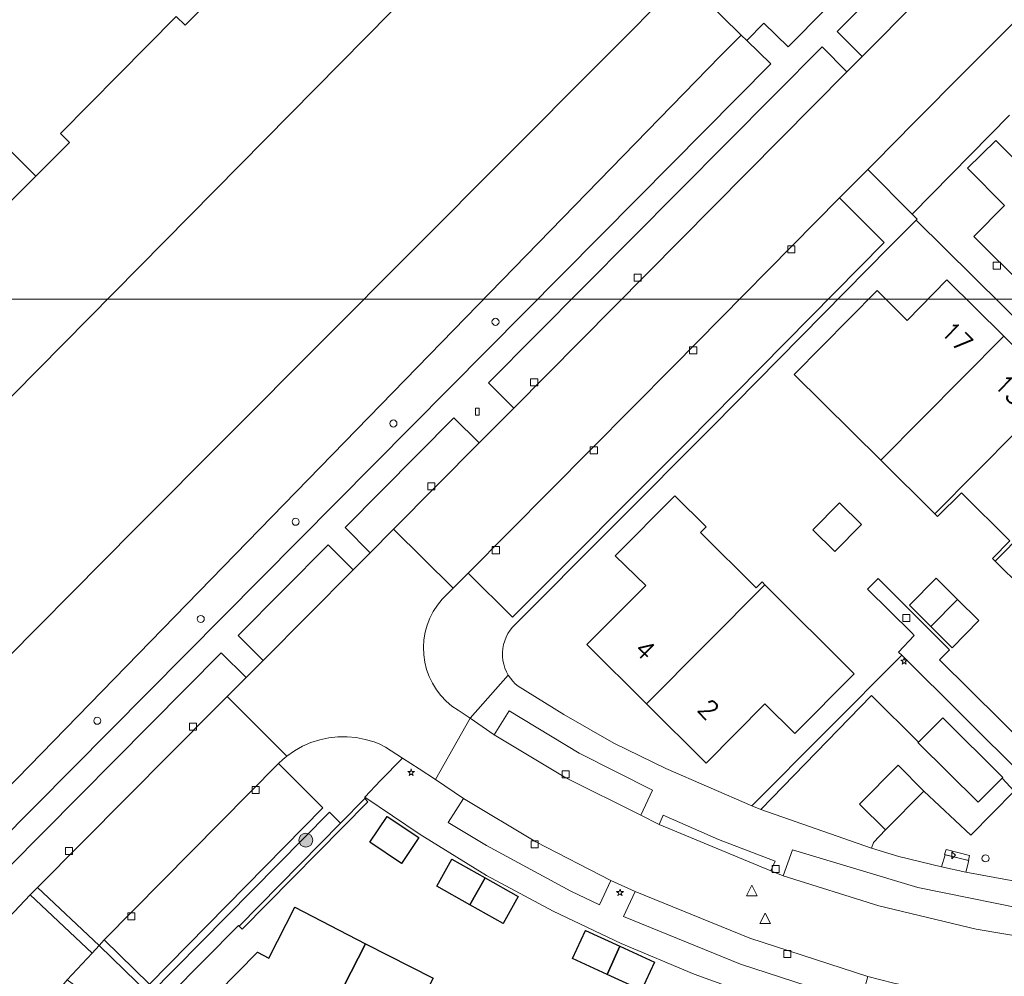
# Model space of a CAD drawing. Header units: metres. Extents: x 105376 to 107446, y 444190 to 447356.
# Tile 17 of 90: x 106457 to 106527, y 446348 to 446416. Entities that reach past the tile are written whole.
import ezdxf
from ezdxf.enums import TextEntityAlignment as Align

# ---------------------------------------------------------------- set-up
doc = ezdxf.new("R2010")
doc.units = ezdxf.units.M
doc.header["$MEASUREMENT"] = 0
for name, color, linetype, lineweight in [('begroeid terreindeel kenmerkpunt', 3, 'Continuous', 0), ('huisnummerreeks BGT', 7, 'Continuous', 0), ('onbegroeid terreindeel vlak', 5, 'Continuous', 0), ('ondersteunend waterdeel vlak', 4, 'Continuous', 0), ('pand vlak gecombineerd BAG en BGT', 1, 'Continuous', 30), ('s_boom', 7, 'Continuous', 0), ('s_CAI-kast', 7, 'Continuous', 0), ('s_container', 7, 'Continuous', 0), ('s_lantaarnpaal_lichtmast', 7, 'Continuous', 0), ('s_rioolput', 7, 'Continuous', 0), ('s_straatkolk_trottoirkolk', 7, 'Continuous', 0), ('scheiding lijn', 7, 'Continuous', 0), ('scheiding vlak', 7, 'Continuous', 0), ('vlak CAI kast', 7, 'Continuous', 0), ('waterdeel vlak', 4, 'Continuous', 0), ('wegdeel vlak', 2, 'Continuous', 0)]:
    doc.layers.add(name, color=color, linetype=linetype, lineweight=lineweight)
doc.styles.get("Standard").update_dxf_attribs({"font": 'romans.shx'})

msp = doc.modelspace()

# ---------------------------------------------------------------- hatches: boundary and pattern name
at = {"linetype": 'Continuous', "lineweight": 0}
msp.add_hatch(color=8, dxfattribs=at).paths.add_polyline_path([(106477.277, 446357.54, 1), (106478.277, 446357.54, 1)])

# ---------------------------------------------------------------- linework, layer by layer
at = {"linetype": 'Continuous', "lineweight": 0, "flags": 128}
msp.add_lwpolyline([(107294.765, 445804.217), (106441.121, 445804.217), (106441.121, 446395.971), (107294.765, 446395.971)], close=True, dxfattribs=at)
msp.add_lwpolyline([(107294.765, 445804.217), (106441.121, 445804.217), (106441.121, 446395.971), (107294.765, 446395.971)], close=True, dxfattribs=at)
at = {"color": 8, "linetype": 'Continuous', "lineweight": 0, "flags": 128}
msp.add_lwpolyline([(106477.277, 446357.54, 1), (106478.277, 446357.54, 1), (106477.277, 446357.54)], format="xyb", dxfattribs=at)
at = {"layer": 'begroeid terreindeel kenmerkpunt', "flags": 128}
for points in [[(106507.206, 446413.229), (106508.693, 446414.72), (106509.08, 446414.34), (106510.789, 446412.672), (106501.344, 446403.133), (106453.165, 446354.538), (106452.09, 446356.611)], [(106507.206, 446413.229), (106508.693, 446414.72), (106509.08, 446414.34), (106510.789, 446412.672), (106501.344, 446403.133), (106453.165, 446354.538), (106452.09, 446356.611)], [(106516.203, 446412.12), (106492.537, 446388.233), (106490.755, 446390.025), (106514.434, 446413.89)], [(106516.203, 446412.12), (106492.537, 446388.233), (106490.755, 446390.025), (106514.434, 446413.89)], [(106570.17, 446355.917), (106556.999, 446368.917), (106540.055, 446385.657), (106525.215, 446400.408), (106527.398, 446402.623), (106524.768, 446405.264), (106526.763, 446407.243), (106544.02, 446390.115), (106559.011, 446375.259), (106576.751, 446357.726)], [(106570.17, 446355.917), (106556.999, 446368.917), (106540.055, 446385.657), (106525.215, 446400.408), (106527.398, 446402.623), (106524.768, 446405.264), (106526.763, 446407.243), (106544.02, 446390.115), (106559.011, 446375.259), (106576.751, 446357.726)], [(106490.09, 446385.763), (106484.008, 446379.63), (106482.345, 446377.953), (106480.573, 446379.743), (106488.285, 446387.53)], [(106490.09, 446385.763), (106484.008, 446379.63), (106482.345, 446377.953), (106480.573, 446379.743), (106488.285, 446387.53)], [(106474.738, 446370.304), (106472.973, 446372.068), (106479.368, 446378.51), (106481.148, 446376.75)], [(106474.738, 446370.304), (106472.973, 446372.068), (106479.368, 446378.51), (106481.148, 446376.75)], [(106458.718, 446354.185), (106458.196, 446353.659), (106455.898, 446351.248), (106454.119, 446353.042), (106471.761, 446370.838), (106473.536, 446369.095), (106472.189, 446367.741), (106471.384, 446366.931)], [(106458.718, 446354.185), (106458.196, 446353.659), (106455.898, 446351.248), (106454.119, 446353.042), (106471.761, 446370.838), (106473.536, 446369.095), (106472.189, 446367.741), (106471.384, 446366.931)], [(106509.453, 446359.975), (106520.09, 446370.672), (106537.567, 446353.292), (106531.08, 446354.091), (106524.65, 446355.263), (106524.848, 446356.099), (106523.176, 446356.49), (106522.925, 446355.643), (106519.887, 446356.381), (106517.945, 446356.962), (106518.074, 446357.384), (106518.928, 446358.283), (106521.669, 446361.025), (106524.995, 446357.884), (106528.077, 446361.032), (106527.222, 446361.942), (106527.278, 446361.998), (106523.018, 446366.23), (106521.287, 446364.497), (106517.953, 446367.819), (106510.09, 446359.721)], [(106509.453, 446359.975), (106520.09, 446370.672), (106537.567, 446353.292), (106531.08, 446354.091), (106524.65, 446355.263), (106524.848, 446356.099), (106523.176, 446356.49), (106522.925, 446355.643), (106519.887, 446356.381), (106517.945, 446356.962), (106518.074, 446357.384), (106518.928, 446358.283), (106521.669, 446361.025), (106524.995, 446357.884), (106528.077, 446361.032), (106527.222, 446361.942), (106527.278, 446361.998), (106523.018, 446366.23), (106521.287, 446364.497), (106517.953, 446367.819), (106510.09, 446359.721)], [(106463.095, 446350.054), (106466.674, 446346.568), (106479.455, 446359.528), (106480.238, 446358.743), (106473.032, 446351.44), (106472.986, 446351.486), (106465.663, 446344.061), (106460.832, 446347.617), (106462.598, 446349.518)], [(106463.095, 446350.054), (106466.674, 446346.568), (106479.455, 446359.528), (106480.238, 446358.743), (106473.032, 446351.44), (106472.986, 446351.486), (106465.663, 446344.061), (106460.832, 446347.617), (106462.598, 446349.518)]]:
    msp.add_lwpolyline(points, close=True, dxfattribs=at)
at = {"layer": 'onbegroeid terreindeel vlak', "flags": 128}
for points in [[(106490.972, 446423.617), (106439.1, 446371.066)], [(106490.972, 446423.617), (106439.1, 446371.066)], [(106456.201, 446402.277), (106458.602, 446404.693), (106460.994, 446407.101), (106460.361, 446407.733), (106464.475, 446411.895), (106468.568, 446416.036), (106469.214, 446415.416), (106471.617, 446417.841)], [(106456.201, 446402.277), (106458.602, 446404.693), (106460.994, 446407.101), (106460.361, 446407.733), (106464.475, 446411.895), (106468.568, 446416.036), (106469.214, 446415.416), (106471.617, 446417.841)], [(106540.249, 446353.077), (106522.776, 446370.339), (106523.486, 446371.056), (106518.408, 446376.135), (106517.654, 446375.361), (106520.804, 446372.262), (106520.981, 446372.081), (106519.862, 446370.898), (106520.09, 446370.672), (106509.453, 446359.975), (106503.349, 446362.642), (106499.659, 446364.435), (106496.093, 446366.465), (106492.85, 446368.478), (106492.65, 446368.648), (106492.467, 446368.836), (106492.301, 446369.04), (106492.155, 446369.258), (106492.021, 446369.506), (106491.911, 446369.765), (106491.828, 446370.034), (106491.771, 446370.31), (106491.741, 446370.59), (106491.739, 446370.872), (106491.764, 446371.152), (106491.817, 446371.429), (106491.896, 446371.699), (106492.002, 446371.96), (106492.132, 446372.21), (106492.286, 446372.446), (106492.463, 446372.665), (106506.671, 446386.94), (106519.195, 446399.659), (106521.108, 446401.577), (106537.45, 446385.438)], [(106531.171, 446389.535), (106527.337, 446393.333), (106523.302, 446397.331), (106520.468, 446394.46), (106518.357, 446396.583), (106512.442, 446390.624), (106518.607, 446384.52), (106522.446, 446380.719), (106522.634, 446380.533), (106524.341, 446382.221), (106527.775, 446378.81), (106526.524, 446377.544), (106526.714, 446377.356), (106530.558, 446373.557)], [(106465.663, 446344.061), (106472.986, 446351.486), (106473.032, 446351.44), (106473.26, 446351.215), (106482.191, 446360.267), (106481.963, 446360.492), (106481.964, 446360.589), (106485.903, 446357.946), (106490.605, 446355.022), (106495.341, 446352.497), (106500.163, 446350.195), (106505.346, 446348.022), (106511.183, 446345.911)], [(106486.823, 446347.732), (106482.022, 446350.187), (106477.004, 446352.774), (106475.142, 446349.166), (106474.342, 446349.579), (106470.093, 446345.263)]]:
    msp.add_lwpolyline(points, dxfattribs=at)
for points in [[(106501.968, 446367.224), (106506.201, 446363.013), (106510.372, 446367.228), (106512.497, 446365.106), (106516.716, 446369.356), (106510.378, 446375.68), (106510.181, 446375.877), (106509.757, 446375.451), (106505.798, 446379.39), (106506.199, 446379.795), (106503.982, 446381.995), (106499.746, 446377.747), (106501.917, 446375.62), (106497.734, 446371.435)], [(106513.773, 446379.575), (106515.336, 446378.044), (106517.231, 446379.959), (106515.668, 446381.49)], [(106524.043, 446374.644), (106522.524, 446376.156), (106520.635, 446374.234), (106522.154, 446372.722), (106523.673, 446371.21), (106525.562, 446373.132)], [(106483.557, 446359.226), (106482.328, 446357.402), (106484.567, 446355.893), (106485.795, 446357.736)], [(106492.861, 446353.532), (106490.507, 446354.861), (106488.153, 446356.19), (106487.072, 446354.274), (106489.426, 446352.945), (106491.779, 446351.616)], [(106524.65, 446355.263), (106522.925, 446355.643), (106523.176, 446356.49), (106524.848, 446356.099)], [(106524.65, 446355.263), (106522.925, 446355.643), (106523.176, 446356.49), (106524.848, 446356.099)], [(106502.538, 446348.887), (106500.083, 446350.01), (106497.627, 446351.133), (106496.712, 446349.133), (106499.168, 446348.009), (106501.623, 446346.886)]]:
    msp.add_lwpolyline(points, close=True, dxfattribs=at)
at = {"layer": 'ondersteunend waterdeel vlak', "flags": 128}
msp.add_lwpolyline([(106452.09, 446356.611), (106451.653, 446365.525), (106454.275, 446368.166), (106465.69, 446379.667), (106498.613, 446412.721), (106504.585, 446418.755), (106508.693, 446414.72), (106507.206, 446413.229)], close=True, dxfattribs=at)
msp.add_lwpolyline([(106452.09, 446356.611), (106451.653, 446365.525), (106454.275, 446368.166), (106465.69, 446379.667), (106498.613, 446412.721), (106504.585, 446418.755), (106508.693, 446414.72), (106507.206, 446413.229)], close=True, dxfattribs=at)
at = {"layer": 'pand vlak gecombineerd BAG en BGT', "flags": 128}
for points in [[(106447.87, 446410.69), (106451.805, 446406.777), (106454.131, 446409.123), (106458.602, 446404.693), (106456.201, 446402.277), (106455.553, 446402.908), (106451.444, 446398.764), (106443.678, 446406.46), (106445.354, 446408.144), (106444.708, 446408.784), (106446.84, 446410.936), (106447.476, 446410.306)], [(106447.87, 446410.69), (106451.805, 446406.777), (106454.131, 446409.123), (106458.602, 446404.693), (106456.201, 446402.277), (106455.553, 446402.908), (106451.444, 446398.764), (106443.678, 446406.46), (106445.354, 446408.144), (106444.708, 446408.784), (106446.84, 446410.936), (106447.476, 446410.306)], [(106518.607, 446384.52), (106512.442, 446390.624), (106518.357, 446396.583), (106520.468, 446394.46), (106523.302, 446397.331), (106527.337, 446393.333)], [(106518.607, 446384.52), (106512.442, 446390.624), (106518.357, 446396.583), (106520.468, 446394.46), (106523.302, 446397.331), (106527.337, 446393.333)], [(106527.337, 446393.333), (106531.171, 446389.535), (106522.446, 446380.719), (106518.607, 446384.52)], [(106527.337, 446393.333), (106531.171, 446389.535), (106522.446, 446380.719), (106518.607, 446384.52)], [(106526.714, 446377.356), (106526.524, 446377.544), (106527.775, 446378.81), (106524.341, 446382.221), (106522.634, 446380.533), (106522.446, 446380.719), (106531.171, 446389.535), (106535.007, 446385.734)], [(106526.714, 446377.356), (106526.524, 446377.544), (106527.775, 446378.81), (106524.341, 446382.221), (106522.634, 446380.533), (106522.446, 446380.719), (106531.171, 446389.535), (106535.007, 446385.734)], [(106526.714, 446377.356), (106535.007, 446385.734), (106538.842, 446381.935), (106530.558, 446373.557)], [(106526.714, 446377.356), (106535.007, 446385.734), (106538.842, 446381.935), (106530.558, 446373.557)], [(106510.378, 446375.68), (106501.968, 446367.224), (106497.734, 446371.435), (106501.917, 446375.62), (106499.746, 446377.747), (106503.982, 446381.995), (106506.199, 446379.795), (106505.798, 446379.39), (106509.757, 446375.451), (106510.181, 446375.877)], [(106510.378, 446375.68), (106501.968, 446367.224), (106497.734, 446371.435), (106501.917, 446375.62), (106499.746, 446377.747), (106503.982, 446381.995), (106506.199, 446379.795), (106505.798, 446379.39), (106509.757, 446375.451), (106510.181, 446375.877)], [(106515.668, 446381.49), (106517.231, 446379.959), (106515.336, 446378.044), (106513.773, 446379.575)], [(106515.668, 446381.49), (106517.231, 446379.959), (106515.336, 446378.044), (106513.773, 446379.575)], [(106524.043, 446374.644), (106522.154, 446372.722), (106520.635, 446374.234), (106522.524, 446376.156)], [(106524.043, 446374.644), (106522.154, 446372.722), (106520.635, 446374.234), (106522.524, 446376.156)], [(106516.716, 446369.356), (106512.497, 446365.106), (106510.372, 446367.228), (106506.201, 446363.013), (106501.968, 446367.224), (106510.378, 446375.68)], [(106516.716, 446369.356), (106512.497, 446365.106), (106510.372, 446367.228), (106506.201, 446363.013), (106501.968, 446367.224), (106510.378, 446375.68)], [(106525.562, 446373.132), (106523.673, 446371.21), (106522.154, 446372.722), (106524.043, 446374.644)], [(106525.562, 446373.132), (106523.673, 446371.21), (106522.154, 446372.722), (106524.043, 446374.644)], [(106521.252, 446364.462), (106521.287, 446364.497), (106523.018, 446366.23), (106527.278, 446361.998), (106527.222, 446361.942), (106525.511, 446360.229)], [(106521.252, 446364.462), (106521.287, 446364.497), (106523.018, 446366.23), (106527.278, 446361.998), (106527.222, 446361.942), (106525.511, 446360.229)], [(106521.669, 446361.025), (106518.928, 446358.283), (106517.103, 446360.094), (106519.83, 446362.86)], [(106521.669, 446361.025), (106518.928, 446358.283), (106517.103, 446360.094), (106519.83, 446362.86)], [(106485.795, 446357.736), (106484.567, 446355.893), (106482.328, 446357.402), (106483.557, 446359.226)], [(106485.795, 446357.736), (106484.567, 446355.893), (106482.328, 446357.402), (106483.557, 446359.226)], [(106488.153, 446356.19), (106490.507, 446354.861), (106489.426, 446352.945), (106487.072, 446354.274)], [(106488.153, 446356.19), (106490.507, 446354.861), (106489.426, 446352.945), (106487.072, 446354.274)], [(106491.779, 446351.616), (106489.426, 446352.945), (106490.507, 446354.861), (106492.861, 446353.532)], [(106491.779, 446351.616), (106489.426, 446352.945), (106490.507, 446354.861), (106492.861, 446353.532)], [(106482.022, 446350.187), (106476.398, 446339.209), (106471.39, 446341.78), (106472.123, 446343.235), (106470.093, 446345.263), (106474.342, 446349.579), (106475.142, 446349.166), (106477.004, 446352.774)], [(106482.022, 446350.187), (106476.398, 446339.209), (106471.39, 446341.78), (106472.123, 446343.235), (106470.093, 446345.263), (106474.342, 446349.579), (106475.142, 446349.166), (106477.004, 446352.774)], [(106496.712, 446349.133), (106497.627, 446351.133), (106500.083, 446350.01), (106499.168, 446348.009)], [(106496.712, 446349.133), (106497.627, 446351.133), (106500.083, 446350.01), (106499.168, 446348.009)], [(106476.398, 446339.209), (106482.022, 446350.187), (106486.823, 446347.732), (106481.202, 446336.742)], [(106476.398, 446339.209), (106482.022, 446350.187), (106486.823, 446347.732), (106481.202, 446336.742)], [(106501.623, 446346.886), (106499.168, 446348.009), (106500.083, 446350.01), (106502.538, 446348.887)], [(106501.623, 446346.886), (106499.168, 446348.009), (106500.083, 446350.01), (106502.538, 446348.887)]]:
    msp.add_lwpolyline(points, close=True, dxfattribs=at)
at = {"layer": 's_boom', "color": 251, "linetype": 'Continuous', "lineweight": 0, "flags": 128}
for points in [[(106490.995, 446394.356, 1), (106491.495, 446394.356, 1)], [(106483.747, 446387.134, 1), (106484.247, 446387.134, 1)], [(106476.802, 446380.153, 1), (106477.302, 446380.153, 1)], [(106470.068, 446373.253, 1), (106470.568, 446373.253, 1)], [(106462.717, 446366.018, 1), (106463.217, 446366.018, 1)], [(106525.789, 446356.247, 1), (106526.289, 446356.247, 1)]]:
    msp.add_lwpolyline(points, format="xyb", close=True, dxfattribs=at)
at = {"layer": 's_CAI-kast', "color": 7, "linetype": 'Continuous', "lineweight": 0, "flags": 128}
msp.add_lwpolyline([(106523.905, 446356.47), (106523.655, 446356.22), (106523.655, 446356.72)], close=True, dxfattribs=at)
at = {"layer": 's_container', "color": 7, "linetype": 'Continuous', "lineweight": 0, "flags": 128}
msp.add_lwpolyline([(106489.835, 446388.219), (106490.085, 446388.219), (106490.085, 446387.719), (106489.835, 446387.719)], close=True, dxfattribs=at)
at = {"layer": 's_lantaarnpaal_lichtmast', "color": 7, "linetype": 'Continuous', "lineweight": 0, "flags": 128}
for points in [[(106520.201, 446370.326), (106520.019, 446370.326), (106520.166, 446370.219), (106520.11, 446370.047), (106520.257, 446370.153), (106520.404, 446370.047), (106520.348, 446370.219), (106520.495, 446370.326), (106520.313, 446370.326), (106520.257, 446370.499)], [(106485.201, 446362.423), (106485.019, 446362.423), (106485.166, 446362.316), (106485.11, 446362.144), (106485.257, 446362.25), (106485.404, 446362.144), (106485.348, 446362.316), (106485.495, 446362.423), (106485.313, 446362.423), (106485.257, 446362.596)], [(106500.03, 446353.885), (106499.848, 446353.885), (106499.995, 446353.778), (106499.939, 446353.606), (106500.086, 446353.712), (106500.233, 446353.606), (106500.177, 446353.778), (106500.324, 446353.885), (106500.142, 446353.885), (106500.086, 446354.058)]]:
    msp.add_lwpolyline(points, close=True, dxfattribs=at)
at = {"layer": 's_rioolput', "color": 7, "linetype": 'Continuous', "lineweight": 0, "flags": 128}
for points in [[(106509.064, 446353.598), (106509.814, 446353.598), (106509.439, 446354.348)], [(106510.012, 446351.616), (106510.762, 446351.616), (106510.387, 446352.366)]]:
    msp.add_lwpolyline(points, close=True, dxfattribs=at)
at = {"layer": 's_straatkolk_trottoirkolk', "color": 7, "linetype": 'Continuous', "lineweight": 0, "flags": 128}
for points in [[(106512, 446399.759), (106512.5, 446399.759), (106512.5, 446399.259), (106512, 446399.259)], [(106526.593, 446398.593), (106527.093, 446398.593), (106527.093, 446398.093), (106526.593, 446398.093)], [(106501.088, 446397.743), (106501.588, 446397.743), (106501.588, 446397.243), (106501.088, 446397.243)], [(106505.031, 446392.589), (106505.531, 446392.589), (106505.531, 446392.089), (106505.031, 446392.089)], [(106493.742, 446390.307), (106494.242, 446390.307), (106494.242, 446389.807), (106493.742, 446389.807)], [(106497.977, 446385.476), (106498.477, 446385.476), (106498.477, 446384.976), (106497.977, 446384.976)], [(106486.436, 446382.915), (106486.936, 446382.915), (106486.936, 446382.415), (106486.436, 446382.415)], [(106491.018, 446378.387), (106491.518, 446378.387), (106491.518, 446377.887), (106491.018, 446377.887)], [(106520.167, 446373.575), (106520.667, 446373.575), (106520.667, 446373.075), (106520.167, 446373.075)], [(106469.524, 446365.852), (106470.024, 446365.852), (106470.024, 446365.352), (106469.524, 446365.352)], [(106495.975, 446362.474), (106496.475, 446362.474), (106496.475, 446361.974), (106495.975, 446361.974)], [(106473.959, 446361.344), (106474.459, 446361.344), (106474.459, 446360.844), (106473.959, 446360.844)], [(106460.718, 446357.017), (106461.218, 446357.017), (106461.218, 446356.517), (106460.718, 446356.517)], [(106493.768, 446357.489), (106494.268, 446357.489), (106494.268, 446356.989), (106493.768, 446356.989)], [(106510.891, 446355.737), (106511.391, 446355.737), (106511.391, 446355.237), (106510.891, 446355.237)], [(106465.138, 446352.389), (106465.638, 446352.389), (106465.638, 446351.889), (106465.138, 446351.889)], [(106511.708, 446349.71), (106512.208, 446349.71), (106512.208, 446349.21), (106511.708, 446349.21)]]:
    msp.add_lwpolyline(points, close=True, dxfattribs=at)
at = {"layer": 'scheiding lijn', "flags": 128}
msp.add_lwpolyline([(106438.22, 446370.28), (106439.1, 446371.066), (106490.972, 446423.617)], dxfattribs=at)
at = {"layer": 'scheiding vlak', "flags": 128}
msp.add_lwpolyline([(106481.963, 446360.492), (106482.191, 446360.267), (106473.26, 446351.215), (106473.032, 446351.44), (106480.238, 446358.743)], close=True, dxfattribs=at)
msp.add_lwpolyline([(106481.963, 446360.492), (106482.191, 446360.267), (106473.26, 446351.215), (106473.032, 446351.44), (106480.238, 446358.743)], close=True, dxfattribs=at)
at = {"layer": 'vlak CAI kast', "flags": 128}
msp.add_lwpolyline([(106523.235, 446356.869), (106524.903, 446356.443), (106524.832, 446356.102), (106523.137, 446356.516)], close=True, dxfattribs=at)
msp.add_lwpolyline([(106523.235, 446356.869), (106524.903, 446356.443), (106524.832, 446356.102), (106523.137, 446356.516)], close=True, dxfattribs=at)
at = {"layer": 'waterdeel vlak', "flags": 128}
msp.add_lwpolyline([(106504.585, 446418.755), (106498.613, 446412.721), (106465.69, 446379.667), (106454.275, 446368.166), (106451.653, 446365.525), (106449.447, 446364.033), (106445.916, 446364.189), (106445.681, 446364.432), (106442.826, 446367.215), (106442.575, 446367.488), (106441.424, 446366.325), (106440.623, 446367.099), (106442.223, 446367.833), (106442.173, 446367.942), (106440.176, 446367.025), (106439.737, 446367.934), (106441.761, 446368.888), (106441.71, 446368.997), (106439.68, 446368.04), (106437.794, 446369.899), (106438.22, 446370.28), (106439.1, 446371.066), (106490.972, 446423.617)], dxfattribs=at)
msp.add_lwpolyline([(106504.585, 446418.755), (106498.613, 446412.721), (106465.69, 446379.667), (106454.275, 446368.166), (106451.653, 446365.525), (106449.447, 446364.033), (106445.916, 446364.189), (106445.681, 446364.432), (106442.826, 446367.215), (106442.575, 446367.488), (106441.424, 446366.325), (106440.623, 446367.099), (106442.223, 446367.833), (106442.173, 446367.942), (106440.176, 446367.025), (106439.737, 446367.934), (106441.761, 446368.888), (106441.71, 446368.997), (106439.68, 446368.04), (106437.794, 446369.899), (106438.22, 446370.28), (106439.1, 446371.066), (106490.972, 446423.617)], dxfattribs=at)
at = {"layer": 'wegdeel vlak', "flags": 128}
for points in [[(106453.165, 446354.538), (106501.344, 446403.133), (106510.789, 446412.672), (106509.08, 446414.34), (106510.287, 446415.568), (106512.022, 446413.877), (106554.599, 446456.881)], [(106453.165, 446354.538), (106501.344, 446403.133), (106510.789, 446412.672), (106509.08, 446414.34), (106510.287, 446415.568), (106512.022, 446413.877), (106554.599, 446456.881)], [(106533.4, 446433.051), (106515.494, 446414.978), (106517.273, 446413.198), (106516.203, 446412.12), (106514.434, 446413.89), (106490.755, 446390.025), (106492.537, 446388.233), (106490.09, 446385.763), (106488.285, 446387.53), (106480.573, 446379.743), (106482.345, 446377.953), (106481.148, 446376.75), (106479.368, 446378.51), (106472.973, 446372.068), (106474.738, 446370.304), (106473.536, 446369.095), (106471.761, 446370.838), (106454.119, 446353.042)], [(106533.4, 446433.051), (106515.494, 446414.978), (106517.273, 446413.198), (106516.203, 446412.12), (106514.434, 446413.89), (106490.755, 446390.025), (106492.537, 446388.233), (106490.09, 446385.763), (106488.285, 446387.53), (106480.573, 446379.743), (106482.345, 446377.953), (106481.148, 446376.75), (106479.368, 446378.51), (106472.973, 446372.068), (106474.738, 446370.304), (106473.536, 446369.095), (106471.761, 446370.838), (106454.119, 446353.042)], [(106537.45, 446385.438), (106521.108, 446401.577), (106521.18, 446401.653), (106520.834, 446402.002), (106527.751, 446409.038)], [(106537.45, 446385.438), (106521.108, 446401.577), (106521.18, 446401.653), (106520.834, 446402.002), (106527.751, 446409.038)], [(106544.02, 446390.115), (106526.763, 446407.243), (106524.768, 446405.264), (106527.398, 446402.623), (106525.215, 446400.408), (106540.055, 446385.657)], [(106544.02, 446390.115), (106526.763, 446407.243), (106524.768, 446405.264), (106527.398, 446402.623), (106525.215, 446400.408), (106540.055, 446385.657)], [(106537.567, 446353.292), (106520.09, 446370.672), (106519.862, 446370.898), (106520.981, 446372.081), (106520.804, 446372.262), (106517.654, 446375.361), (106518.408, 446376.135), (106523.486, 446371.056), (106522.776, 446370.339), (106540.249, 446353.077)], [(106537.567, 446353.292), (106520.09, 446370.672), (106519.862, 446370.898), (106520.981, 446372.081), (106520.804, 446372.262), (106517.654, 446375.361), (106518.408, 446376.135), (106523.486, 446371.056), (106522.776, 446370.339), (106540.249, 446353.077)], [(106530.346, 446352.332), (106521.232, 446354.185), (106512.323, 446356.851), (106511.683, 446355.019), (106510.802, 446355.356), (106511.099, 446356.06), (106507.084, 446357.579), (106503.162, 446359.326), (106502.866, 446358.649), (106501.555, 446359.322), (106502.388, 446361.091), (106497.193, 446363.715), (106492.214, 446366.728), (106491.158, 446365.01), (106489.435, 446366.217), (106492.155, 446369.258), (106492.301, 446369.04), (106492.467, 446368.836), (106492.65, 446368.648), (106492.85, 446368.478), (106496.093, 446366.465), (106499.659, 446364.435), (106503.349, 446362.642), (106509.453, 446359.975), (106510.09, 446359.721), (106517.945, 446356.962), (106519.887, 446356.381), (106522.925, 446355.643), (106524.65, 446355.263), (106531.08, 446354.091)], [(106530.346, 446352.332), (106521.232, 446354.185), (106512.323, 446356.851), (106511.683, 446355.019), (106510.802, 446355.356), (106511.099, 446356.06), (106507.084, 446357.579), (106503.162, 446359.326), (106502.866, 446358.649), (106501.555, 446359.322), (106502.388, 446361.091), (106497.193, 446363.715), (106492.214, 446366.728), (106491.158, 446365.01), (106489.435, 446366.217), (106492.155, 446369.258), (106492.301, 446369.04), (106492.467, 446368.836), (106492.65, 446368.648), (106492.85, 446368.478), (106496.093, 446366.465), (106499.659, 446364.435), (106503.349, 446362.642), (106509.453, 446359.975), (106510.09, 446359.721), (106517.945, 446356.962), (106519.887, 446356.381), (106522.925, 446355.643), (106524.65, 446355.263), (106531.08, 446354.091)], [(106528.061, 446345.634), (106519.535, 446347.394), (106517.679, 446347.853), (106509.311, 446350.574), (106501.163, 446353.894), (106499.43, 446354.676), (106494.11, 446357.414), (106488.977, 446360.489), (106486.976, 446361.849), (106489.435, 446366.217), (106491.158, 446365.01), (106496.25, 446361.971), (106501.555, 446359.322), (106502.866, 446358.649), (106510.802, 446355.356), (106511.683, 446355.019), (106518.462, 446352.876), (106525.373, 446351.208), (106532.383, 446350.024)], [(106528.061, 446345.634), (106519.535, 446347.394), (106517.679, 446347.853), (106509.311, 446350.574), (106501.163, 446353.894), (106499.43, 446354.676), (106494.11, 446357.414), (106488.977, 446360.489), (106486.976, 446361.849), (106489.435, 446366.217), (106491.158, 446365.01), (106496.25, 446361.971), (106501.555, 446359.322), (106502.866, 446358.649), (106510.802, 446355.356), (106511.683, 446355.019), (106518.462, 446352.876), (106525.373, 446351.208), (106532.383, 446350.024)], [(106511.183, 446345.911), (106505.346, 446348.022), (106500.163, 446350.195), (106495.341, 446352.497), (106490.605, 446355.022), (106485.903, 446357.946), (106481.964, 446360.589), (106483.068, 446361.788), (106484.637, 446363.367), (106485.815, 446362.617), (106486.976, 446361.849), (106488.977, 446360.489), (106487.874, 446358.807), (106490.603, 446357.151), (106496.594, 446353.915), (106498.628, 446352.942), (106499.43, 446354.676), (106501.163, 446353.894), (106500.344, 446352.115), (106508.649, 446348.741), (106517.174, 446345.971)], [(106511.183, 446345.911), (106505.346, 446348.022), (106500.163, 446350.195), (106495.341, 446352.497), (106490.605, 446355.022), (106485.903, 446357.946), (106481.964, 446360.589), (106483.068, 446361.788), (106484.637, 446363.367), (106485.815, 446362.617), (106486.976, 446361.849), (106488.977, 446360.489), (106487.874, 446358.807), (106490.603, 446357.151), (106496.594, 446353.915), (106498.628, 446352.942), (106499.43, 446354.676), (106501.163, 446353.894), (106500.344, 446352.115), (106508.649, 446348.741), (106517.174, 446345.971)], [(106455.898, 446351.248), (106458.196, 446353.659), (106462.598, 446349.518), (106460.832, 446347.617), (106460.503, 446347.229), (106459.923, 446346.526), (106459.415, 446345.769), (106458.984, 446344.966), (106458.634, 446344.125), (106458.368, 446343.254), (106458.188, 446342.36), (106458.097, 446341.453), (106458.096, 446340.542), (106458.184, 446339.635), (106458.4, 446338.682), (106458.701, 446337.752), (106459.083, 446336.853), (106459.544, 446335.991), (106453.242, 446341.417)], [(106455.898, 446351.248), (106458.196, 446353.659), (106462.598, 446349.518), (106460.832, 446347.617), (106460.503, 446347.229), (106459.923, 446346.526), (106459.415, 446345.769), (106458.984, 446344.966), (106458.634, 446344.125), (106458.368, 446343.254), (106458.188, 446342.36), (106458.097, 446341.453), (106458.096, 446340.542), (106458.184, 446339.635), (106458.4, 446338.682), (106458.701, 446337.752), (106459.083, 446336.853), (106459.544, 446335.991), (106453.242, 446341.417)]]:
    msp.add_lwpolyline(points, dxfattribs=at)
for points in [[(106517.682, 446405.17), (106515.663, 446403.155), (106503.85, 446391.177), (106489.3, 446376.511), (106488.228, 446375.435), (106484.008, 446379.63), (106490.09, 446385.763), (106492.537, 446388.233), (106516.203, 446412.12), (106517.273, 446413.198), (106533.141, 446429.191), (106533.53, 446429.584), (106537.781, 446425.38), (106537.053, 446424.65), (106524.59, 446412.164), (106520.986, 446408.542), (106518.165, 446405.651)], [(106517.682, 446405.17), (106515.663, 446403.155), (106503.85, 446391.177), (106489.3, 446376.511), (106488.228, 446375.435), (106484.008, 446379.63), (106490.09, 446385.763), (106492.537, 446388.233), (106516.203, 446412.12), (106517.273, 446413.198), (106533.141, 446429.191), (106533.53, 446429.584), (106537.781, 446425.38), (106537.053, 446424.65), (106524.59, 446412.164), (106520.986, 446408.542), (106518.165, 446405.651)], [(106488.584, 446366.764), (106488.146, 446367.069), (106487.741, 446367.417), (106487.374, 446367.805), (106487.049, 446368.229), (106486.769, 446368.683), (106486.537, 446369.164), (106486.355, 446369.666), (106486.226, 446370.184), (106486.15, 446370.712), (106486.129, 446371.246), (106486.162, 446371.779), (106486.25, 446372.305), (106486.391, 446372.82), (106486.584, 446373.318), (106486.828, 446373.793), (106487.118, 446374.241), (106487.453, 446374.657), (106488.228, 446375.435), (106489.3, 446376.511), (106492.453, 446373.377), (106504.802, 446385.767), (106518.845, 446399.979), (106515.663, 446403.155), (106517.682, 446405.17), (106520.834, 446402.002), (106521.18, 446401.653), (106521.108, 446401.577), (106519.195, 446399.659), (106506.671, 446386.94), (106492.463, 446372.665), (106492.286, 446372.446), (106492.132, 446372.21), (106492.002, 446371.96), (106491.896, 446371.699), (106491.817, 446371.429), (106491.764, 446371.152), (106491.739, 446370.872), (106491.741, 446370.59), (106491.771, 446370.31), (106491.828, 446370.034), (106491.911, 446369.765), (106492.021, 446369.506), (106492.155, 446369.258), (106489.435, 446366.217)], [(106488.584, 446366.764), (106488.146, 446367.069), (106487.741, 446367.417), (106487.374, 446367.805), (106487.049, 446368.229), (106486.769, 446368.683), (106486.537, 446369.164), (106486.355, 446369.666), (106486.226, 446370.184), (106486.15, 446370.712), (106486.129, 446371.246), (106486.162, 446371.779), (106486.25, 446372.305), (106486.391, 446372.82), (106486.584, 446373.318), (106486.828, 446373.793), (106487.118, 446374.241), (106487.453, 446374.657), (106488.228, 446375.435), (106489.3, 446376.511), (106492.453, 446373.377), (106504.802, 446385.767), (106518.845, 446399.979), (106515.663, 446403.155), (106517.682, 446405.17), (106520.834, 446402.002), (106521.18, 446401.653), (106521.108, 446401.577), (106519.195, 446399.659), (106506.671, 446386.94), (106492.463, 446372.665), (106492.286, 446372.446), (106492.132, 446372.21), (106492.002, 446371.96), (106491.896, 446371.699), (106491.817, 446371.429), (106491.764, 446371.152), (106491.739, 446370.872), (106491.741, 446370.59), (106491.771, 446370.31), (106491.828, 446370.034), (106491.911, 446369.765), (106492.021, 446369.506), (106492.155, 446369.258), (106489.435, 446366.217)], [(106489.3, 446376.511), (106503.85, 446391.177), (106515.663, 446403.155), (106518.845, 446399.979), (106504.802, 446385.767), (106492.453, 446373.377)], [(106489.3, 446376.511), (106503.85, 446391.177), (106515.663, 446403.155), (106518.845, 446399.979), (106504.802, 446385.767), (106492.453, 446373.377)], [(106486.976, 446361.849), (106485.815, 446362.617), (106484.637, 446363.367), (106483.442, 446364.156), (106483.038, 446364.349), (106482.621, 446364.514), (106481.995, 446364.702), (106481.354, 446364.826), (106480.704, 446364.886), (106480.05, 446364.88), (106479.401, 446364.808), (106478.762, 446364.672), (106478.14, 446364.472), (106477.542, 446364.212), (106476.972, 446363.892), (106476.437, 446363.517), (106472.189, 446367.741), (106473.536, 446369.095), (106474.738, 446370.304), (106481.148, 446376.75), (106482.345, 446377.953), (106484.008, 446379.63), (106488.228, 446375.435), (106487.453, 446374.657), (106487.118, 446374.241), (106486.828, 446373.793), (106486.584, 446373.318), (106486.391, 446372.82), (106486.25, 446372.305), (106486.162, 446371.779), (106486.129, 446371.246), (106486.15, 446370.712), (106486.226, 446370.184), (106486.355, 446369.666), (106486.537, 446369.164), (106486.769, 446368.683), (106487.049, 446368.229), (106487.374, 446367.805), (106487.741, 446367.417), (106488.146, 446367.069), (106488.584, 446366.764), (106489.435, 446366.217)], [(106486.976, 446361.849), (106485.815, 446362.617), (106484.637, 446363.367), (106483.442, 446364.156), (106483.038, 446364.349), (106482.621, 446364.514), (106481.995, 446364.702), (106481.354, 446364.826), (106480.704, 446364.886), (106480.05, 446364.88), (106479.401, 446364.808), (106478.762, 446364.672), (106478.14, 446364.472), (106477.542, 446364.212), (106476.972, 446363.892), (106476.437, 446363.517), (106472.189, 446367.741), (106473.536, 446369.095), (106474.738, 446370.304), (106481.148, 446376.75), (106482.345, 446377.953), (106484.008, 446379.63), (106488.228, 446375.435), (106487.453, 446374.657), (106487.118, 446374.241), (106486.828, 446373.793), (106486.584, 446373.318), (106486.391, 446372.82), (106486.25, 446372.305), (106486.162, 446371.779), (106486.129, 446371.246), (106486.15, 446370.712), (106486.226, 446370.184), (106486.355, 446369.666), (106486.537, 446369.164), (106486.769, 446368.683), (106487.049, 446368.229), (106487.374, 446367.805), (106487.741, 446367.417), (106488.146, 446367.069), (106488.584, 446366.764), (106489.435, 446366.217)], [(106458.718, 446354.185), (106471.384, 446366.931), (106472.189, 446367.741), (106476.437, 446363.517), (106476.133, 446363.266), (106475.845, 446362.996), (106463.462, 446350.452), (106463.095, 446350.054)], [(106458.718, 446354.185), (106471.384, 446366.931), (106472.189, 446367.741), (106476.437, 446363.517), (106476.133, 446363.266), (106475.845, 446362.996), (106463.462, 446350.452), (106463.095, 446350.054)], [(106518.928, 446358.283), (106518.074, 446357.384), (106517.945, 446356.962), (106510.09, 446359.721), (106517.953, 446367.819), (106521.287, 446364.497), (106521.252, 446364.462), (106525.511, 446360.229), (106527.222, 446361.942), (106528.077, 446361.032), (106524.995, 446357.884), (106521.669, 446361.025), (106519.83, 446362.86), (106517.103, 446360.094)], [(106518.928, 446358.283), (106518.074, 446357.384), (106517.945, 446356.962), (106510.09, 446359.721), (106517.953, 446367.819), (106521.287, 446364.497), (106521.252, 446364.462), (106525.511, 446360.229), (106527.222, 446361.942), (106528.077, 446361.032), (106524.995, 446357.884), (106521.669, 446361.025), (106519.83, 446362.86), (106517.103, 446360.094)], [(106491.158, 446365.01), (106492.214, 446366.728), (106497.193, 446363.715), (106502.388, 446361.091), (106501.555, 446359.322), (106496.25, 446361.971)], [(106491.158, 446365.01), (106492.214, 446366.728), (106497.193, 446363.715), (106502.388, 446361.091), (106501.555, 446359.322), (106496.25, 446361.971)], [(106484.637, 446363.367), (106483.068, 446361.788), (106481.964, 446360.589), (106481.963, 446360.492), (106480.238, 446358.743), (106479.455, 446359.528), (106466.674, 446346.568), (106463.095, 446350.054), (106463.462, 446350.452), (106466.666, 446347.324), (106478.988, 446359.838), (106475.845, 446362.996), (106476.133, 446363.266), (106476.437, 446363.517), (106476.972, 446363.892), (106477.542, 446364.212), (106478.14, 446364.472), (106478.762, 446364.672), (106479.401, 446364.808), (106480.05, 446364.88), (106480.704, 446364.886), (106481.354, 446364.826), (106481.995, 446364.702), (106482.621, 446364.514), (106483.038, 446364.349), (106483.442, 446364.156)], [(106484.637, 446363.367), (106483.068, 446361.788), (106481.964, 446360.589), (106481.963, 446360.492), (106480.238, 446358.743), (106479.455, 446359.528), (106466.674, 446346.568), (106463.095, 446350.054), (106463.462, 446350.452), (106466.666, 446347.324), (106478.988, 446359.838), (106475.845, 446362.996), (106476.133, 446363.266), (106476.437, 446363.517), (106476.972, 446363.892), (106477.542, 446364.212), (106478.14, 446364.472), (106478.762, 446364.672), (106479.401, 446364.808), (106480.05, 446364.88), (106480.704, 446364.886), (106481.354, 446364.826), (106481.995, 446364.702), (106482.621, 446364.514), (106483.038, 446364.349), (106483.442, 446364.156)], [(106475.845, 446362.996), (106478.988, 446359.838), (106466.666, 446347.324), (106463.462, 446350.452)], [(106475.845, 446362.996), (106478.988, 446359.838), (106466.666, 446347.324), (106463.462, 446350.452)], [(106499.43, 446354.676), (106498.628, 446352.942), (106496.594, 446353.915), (106490.603, 446357.151), (106487.874, 446358.807), (106488.977, 446360.489), (106494.11, 446357.414)], [(106499.43, 446354.676), (106498.628, 446352.942), (106496.594, 446353.915), (106490.603, 446357.151), (106487.874, 446358.807), (106488.977, 446360.489), (106494.11, 446357.414)], [(106503.162, 446359.326), (106507.084, 446357.579), (106511.099, 446356.06), (106510.802, 446355.356), (106502.866, 446358.649)], [(106503.162, 446359.326), (106507.084, 446357.579), (106511.099, 446356.06), (106510.802, 446355.356), (106502.866, 446358.649)], [(106525.373, 446351.208), (106518.462, 446352.876), (106511.683, 446355.019), (106512.323, 446356.851), (106521.232, 446354.185), (106530.346, 446352.332), (106539.589, 446351.308), (106539.458, 446349.33), (106532.383, 446350.024)], [(106525.373, 446351.208), (106518.462, 446352.876), (106511.683, 446355.019), (106512.323, 446356.851), (106521.232, 446354.185), (106530.346, 446352.332), (106539.589, 446351.308), (106539.458, 446349.33), (106532.383, 446350.024)], [(106463.095, 446350.054), (106462.598, 446349.518), (106458.196, 446353.659), (106458.718, 446354.185)], [(106463.095, 446350.054), (106462.598, 446349.518), (106458.196, 446353.659), (106458.718, 446354.185)], [(106517.174, 446345.971), (106508.649, 446348.741), (106500.344, 446352.115), (106501.163, 446353.894), (106509.311, 446350.574), (106517.679, 446347.853)], [(106517.174, 446345.971), (106508.649, 446348.741), (106500.344, 446352.115), (106501.163, 446353.894), (106509.311, 446350.574), (106517.679, 446347.853)]]:
    msp.add_lwpolyline(points, close=True, dxfattribs=at)

# ---------------------------------------------------------------- texts
at = {"layer": 'huisnummerreeks BGT'}
for s, height, rotation, p in [('17', 1.3229, 315.3, (106523.997, 446393.28)), ('15', 1.3229, 315.3, (106527.785, 446389.529)), ('4', 1.323, 315.3, (106501.866, 446371.06)), ('2', 1.323, 315.2, (106506.373, 446366.845))]:
    msp.add_text(s, height=height, rotation=rotation, dxfattribs=at).set_placement(p, align=Align.MIDDLE_CENTER)

doc.saveas('drawing.dxf')
